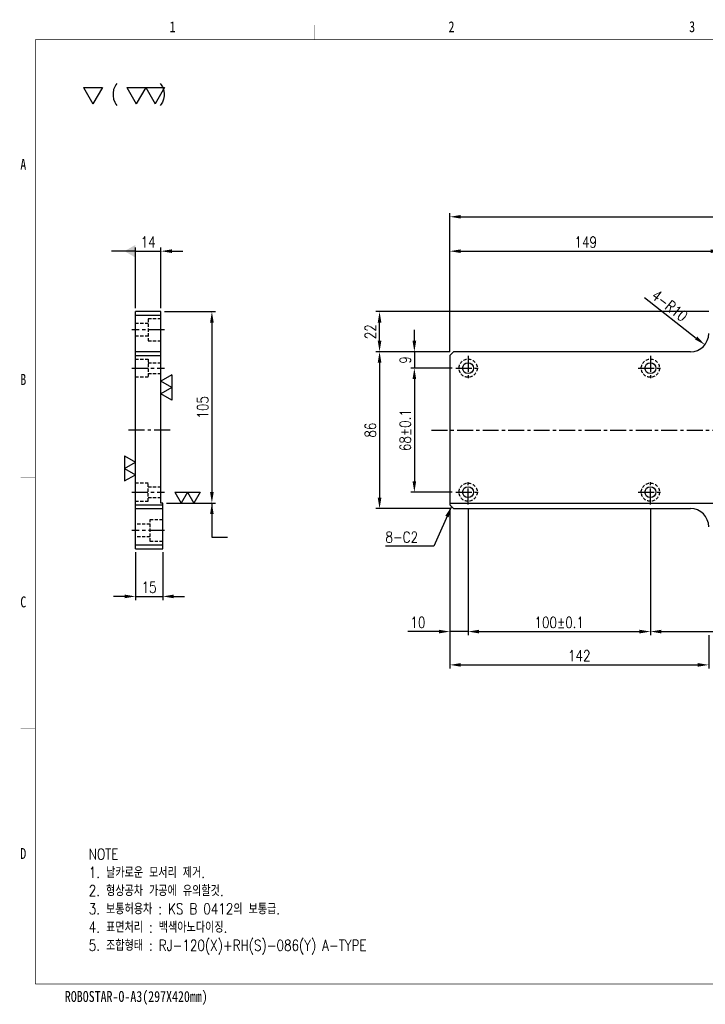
# Model space of a CAD drawing. Extents: x -12877 to 1739, y -14137 to -1345.
# Tile 1 of 2: x -12554 to -12177, y -14137 to -13597. Entities that reach past the tile are written whole.
import ezdxf
from ezdxf.enums import TextEntityAlignment as Align

# ---------------------------------------------------------------- set-up
doc = ezdxf.new("R2010")
doc.units = 0
doc.header["$LTSCALE"] = 7
doc.linetypes.add('CENTER', pattern=[2, 1.25, -0.25, 0.25, -0.25])
doc.linetypes.add('HIDDEN', pattern=[0.375, 0.25, -0.125])
doc.layers.get('0').update_dxf_attribs({"linetype": 'CONTINUOUS'})
doc.layers.get('DEFPOINTS').update_dxf_attribs({"linetype": 'CONTINUOUS'})
for name, color, linetype in [('3', 4, 'CONTINUOUS'), ('CENTERLINE', 3, 'CENTER'), ('DIM', 2, 'CONTINUOUS'), ('DIMENSION', 4, 'CONTINUOUS'), ('HIDDENLINE', 5, 'HIDDEN')]:
    doc.layers.add(name, color=color, linetype=linetype)
doc.styles.add('GHS', font='romans.shx', dxfattribs={"width": 0.8, "bigfont": 'ghs.shx'})
doc.dimstyles.new('ISO-25(x2.0)', dxfattribs={"dimscale": 2, "dimtxt": 3, "dimasz": 3, "dimexe": 1, "dimexo": 1, "dimgap": 1, "dimtad": 1, "dimdsep": 46, "dimtxsty": 'GHS', "dimcen": 0, "dimclrd": 256, "dimclre": 256, "dimclrt": 9, "dimadec": 0, "dimazin": 2, "dimtfac": 1, "dimtmove": 0, "dimatfit": 3, "dimfxl": 0, "dimlwd": -1, "dimlwe": -1, "dimarcsym": 0})

# ---------------------------------------------------------------- blocks, each defined once
blk = doc.blocks.new('_DatumFilled')
at = {"color": 0, "linetype": 'ByBlock'}
blk.add_solid([(0, 0.577), (-1, 0), (0, -0.577)], dxfattribs=at)
blk = doc.blocks.new('*D5')
at = {"layer": 'DEFPOINTS', "color": 0}
for p in [(-12476.04, -13723.58), (-12490.04, -13756.75), (-12476.04, -13756.75)]:
    blk.add_point(p, dxfattribs=at)
at = {"layer": 'DIMENSION'}
for p, q in [((-12490.04, -13754.75), (-12490.04, -13721.58)), ((-12476.04, -13754.75), (-12476.04, -13721.58)), ((-12496.04, -13723.58), (-12502.04, -13723.58)), ((-12490.04, -13723.58), (-12476.04, -13723.58)), ((-12470.04, -13723.58), (-12464.04, -13723.58))]:
    blk.add_line(p, q, dxfattribs=at)
blk.add_solid([(-12470.04, -13722.58), (-12470.04, -13724.58), (-12476.04, -13723.58)], dxfattribs=at)
at = {"layer": 'DIMENSION', "xscale": 6, "yscale": 6, "zscale": 6}
blk.add_blockref('_DatumFilled', (-12490.04, -13723.58), dxfattribs=at)
at = {"layer": 'DIMENSION', "color": 9, "insert": (-12483.04, -13718.58), "char_height": 6, "attachment_point": 5, "style": 'GHS'}
blk.add_mtext('14', dxfattribs=at)
blk = doc.blocks.new('SF20', base_point=(-8726.258, -6458.815))
at = {"layer": 'DIMENSION'}
for p, q in [((-8726.258, -6457.815), (-8725.68, -6458.815)), ((-8726.258, -6457.815), (-8725.103, -6457.815)), ((-8725.103, -6457.815), (-8725.68, -6458.815)), ((-8725.103, -6457.815), (-8724.526, -6458.815)), ((-8725.103, -6457.815), (-8723.948, -6457.815)), ((-8723.948, -6457.815), (-8724.526, -6458.815))]:
    blk.add_line(p, q, dxfattribs=at)
blk = doc.blocks.new('*D6')
at = {"layer": 'DEFPOINTS', "color": 0}
for p in [(-12476.04, -13756.75), (-12475.04, -13861.75), (-12448.1, -13861.75)]:
    blk.add_point(p, dxfattribs=at)
at = {"layer": 'DIMENSION'}
for p, q in [((-12474.04, -13756.75), (-12446.1, -13756.75)), ((-12448.1, -13762.75), (-12448.1, -13855.75)), ((-12473.04, -13861.75), (-12446.1, -13861.75))]:
    blk.add_line(p, q, dxfattribs=at)
for points in [[(-12449.1, -13762.75), (-12447.1, -13762.75), (-12448.1, -13756.75)], [(-12449.1, -13855.75), (-12447.1, -13855.75), (-12448.1, -13861.75)]]:
    blk.add_solid(points, dxfattribs=at)
at = {"layer": 'DIMENSION', "color": 9, "insert": (-12453.1, -13809.25), "char_height": 6, "attachment_point": 5, "rotation": 90, "style": 'GHS'}
blk.add_mtext('105', dxfattribs=at)
blk = doc.blocks.new('*D7')
at = {"layer": 'DEFPOINTS', "color": 0}
for p in [(-12490.04, -13886.75), (-12475.04, -13886.75), (-12475.04, -13912.94)]:
    blk.add_point(p, dxfattribs=at)
at = {"layer": 'DIMENSION'}
for p, q in [((-12490.04, -13888.75), (-12490.04, -13914.94)), ((-12475.04, -13888.75), (-12475.04, -13914.94)), ((-12496.04, -13912.94), (-12502.04, -13912.94)), ((-12490.04, -13912.94), (-12475.04, -13912.94)), ((-12469.04, -13912.94), (-12463.04, -13912.94))]:
    blk.add_line(p, q, dxfattribs=at)
for points in [[(-12496.04, -13911.94), (-12496.04, -13913.94), (-12490.04, -13912.94)], [(-12469.04, -13911.94), (-12469.04, -13913.94), (-12475.04, -13912.94)]]:
    blk.add_solid(points, dxfattribs=at)
at = {"layer": 'DIMENSION', "color": 9, "insert": (-12482.54, -13907.94), "char_height": 6, "attachment_point": 5, "style": 'GHS'}
blk.add_mtext('15', dxfattribs=at)
blk = doc.blocks.new('*D8')
at = {"layer": 'DEFPOINTS', "color": 0}
for p in [(-12185.55, -13768.75), (-12177.68, -13774.92)]:
    blk.add_point(p, dxfattribs=at)
at = {"layer": 'DIMENSION'}
blk.add_line((-12210.71, -13749.02), (-12182.4, -13771.22), dxfattribs=at)
blk.add_solid([(-12181.79, -13770.43), (-12183.02, -13772.01), (-12177.68, -13774.92)], dxfattribs=at)
at = {"layer": 'DIMENSION', "color": 9, "insert": (-12196.97, -13753.45), "char_height": 6, "attachment_point": 5, "rotation": 321.8912, "style": 'GHS'}
blk.add_mtext('4-R10', dxfattribs=at)
blk = doc.blocks.new('*D15')
at = {"layer": 'DEFPOINTS', "color": 0}
for p in [(-11897.55, -13704.71), (-12317.55, -13780.75), (-11897.55, -13780.75)]:
    blk.add_point(p, dxfattribs=at)
at = {"layer": 'DIMENSION'}
for p, q in [((-12317.55, -13778.75), (-12317.55, -13702.71)), ((-12311.55, -13704.71), (-11903.55, -13704.71)), ((-11897.55, -13778.75), (-11897.55, -13702.71))]:
    blk.add_line(p, q, dxfattribs=at)
for points in [[(-12311.55, -13703.71), (-12311.55, -13705.71), (-12317.55, -13704.71)], [(-11903.55, -13703.71), (-11903.55, -13705.71), (-11897.55, -13704.71)]]:
    blk.add_solid(points, dxfattribs=at)
at = {"layer": 'DIMENSION', "color": 9, "insert": (-12107.55, -13699.71), "char_height": 6, "attachment_point": 5, "style": 'GHS'}
blk.add_mtext('420±0.02', dxfattribs=at)
blk = doc.blocks.new('*D16')
at = {"layer": 'DEFPOINTS', "color": 0}
for p in [(-12168.55, -13723.58), (-12168.55, -13758.75), (-12317.55, -13780.75)]:
    blk.add_point(p, dxfattribs=at)
at = {"layer": 'DIMENSION'}
for p, q in [((-12317.55, -13778.75), (-12317.55, -13721.58)), ((-12168.55, -13756.75), (-12168.55, -13721.58)), ((-12311.55, -13723.58), (-12174.55, -13723.58))]:
    blk.add_line(p, q, dxfattribs=at)
for points in [[(-12311.55, -13722.58), (-12311.55, -13724.58), (-12317.55, -13723.58)], [(-12174.55, -13722.58), (-12174.55, -13724.58), (-12168.55, -13723.58)]]:
    blk.add_solid(points, dxfattribs=at)
at = {"layer": 'DIMENSION', "color": 9, "insert": (-12243.05, -13718.58), "char_height": 6, "attachment_point": 5, "style": 'GHS'}
blk.add_mtext('149', dxfattribs=at)
blk = doc.blocks.new('*D17')
at = {"layer": 'DEFPOINTS', "color": 0}
for p in [(-12315.55, -13778.75), (-12337.03, -13787.75), (-12314.3, -13787.75)]:
    blk.add_point(p, dxfattribs=at)
at = {"layer": 'DIMENSION'}
for p, q in [((-12337.03, -13772.75), (-12337.03, -13766.75)), ((-12317.55, -13778.75), (-12339.03, -13778.75)), ((-12337.03, -13778.75), (-12337.03, -13787.75)), ((-12316.3, -13787.75), (-12339.03, -13787.75)), ((-12337.03, -13793.75), (-12337.03, -13799.75))]:
    blk.add_line(p, q, dxfattribs=at)
for points in [[(-12338.03, -13772.75), (-12336.03, -13772.75), (-12337.03, -13778.75)], [(-12338.03, -13793.75), (-12336.03, -13793.75), (-12337.03, -13787.75)]]:
    blk.add_solid(points, dxfattribs=at)
at = {"layer": 'DIMENSION', "color": 9, "insert": (-12342.03, -13783.25), "char_height": 6, "attachment_point": 5, "rotation": 90, "style": 'GHS'}
blk.add_mtext('9', dxfattribs=at)
blk = doc.blocks.new('*D18')
at = {"layer": 'DEFPOINTS', "color": 0}
for p in [(-12356.12, -13756.75), (-12173.55, -13756.75), (-12315.55, -13778.75)]:
    blk.add_point(p, dxfattribs=at)
at = {"layer": 'DIMENSION'}
for p, q in [((-12175.55, -13756.75), (-12358.12, -13756.75)), ((-12356.12, -13772.75), (-12356.12, -13762.75)), ((-12317.55, -13778.75), (-12358.12, -13778.75))]:
    blk.add_line(p, q, dxfattribs=at)
for points in [[(-12357.12, -13762.75), (-12355.12, -13762.75), (-12356.12, -13756.75)], [(-12357.12, -13772.75), (-12355.12, -13772.75), (-12356.12, -13778.75)]]:
    blk.add_solid(points, dxfattribs=at)
at = {"layer": 'DIMENSION', "color": 9, "insert": (-12361.12, -13767.75), "char_height": 6, "attachment_point": 5, "rotation": 90, "style": 'GHS'}
blk.add_mtext('22', dxfattribs=at)
blk = doc.blocks.new('*D19')
at = {"layer": 'DEFPOINTS', "color": 0}
for p in [(-12314.3, -13787.75), (-12337.03, -13855.75), (-12314.3, -13855.75)]:
    blk.add_point(p, dxfattribs=at)
at = {"layer": 'DIMENSION'}
for p, q in [((-12316.3, -13787.75), (-12339.03, -13787.75)), ((-12337.03, -13793.75), (-12337.03, -13849.75)), ((-12316.3, -13855.75), (-12339.03, -13855.75))]:
    blk.add_line(p, q, dxfattribs=at)
for points in [[(-12338.03, -13793.75), (-12336.03, -13793.75), (-12337.03, -13787.75)], [(-12338.03, -13849.75), (-12336.03, -13849.75), (-12337.03, -13855.75)]]:
    blk.add_solid(points, dxfattribs=at)
at = {"layer": 'DIMENSION', "color": 9, "insert": (-12342.03, -13821.75), "char_height": 6, "attachment_point": 5, "rotation": 90, "style": 'GHS'}
blk.add_mtext('68±0.1', dxfattribs=at)
blk = doc.blocks.new('*D20')
at = {"layer": 'DEFPOINTS', "color": 0}
for p in [(-12315.55, -13778.75), (-12356.12, -13864.75), (-12315.55, -13864.75)]:
    blk.add_point(p, dxfattribs=at)
at = {"layer": 'DIMENSION'}
for p, q in [((-12317.55, -13778.75), (-12358.12, -13778.75)), ((-12356.12, -13784.75), (-12356.12, -13858.75)), ((-12317.55, -13864.75), (-12358.12, -13864.75))]:
    blk.add_line(p, q, dxfattribs=at)
for points in [[(-12357.12, -13784.75), (-12355.12, -13784.75), (-12356.12, -13778.75)], [(-12357.12, -13858.75), (-12355.12, -13858.75), (-12356.12, -13864.75)]]:
    blk.add_solid(points, dxfattribs=at)
at = {"layer": 'DIMENSION', "color": 9, "insert": (-12361.12, -13821.75), "char_height": 6, "attachment_point": 5, "rotation": 90, "style": 'GHS'}
blk.add_mtext('86', dxfattribs=at)
blk = doc.blocks.new('*D21')
at = {"layer": 'DEFPOINTS', "color": 0}
for p in [(-12307.55, -13862.5), (-12207.55, -13862.5), (-12207.55, -13932.23)]:
    blk.add_point(p, dxfattribs=at)
at = {"layer": 'DIMENSION'}
for p, q in [((-12307.55, -13864.5), (-12307.55, -13934.23)), ((-12207.55, -13864.5), (-12207.55, -13934.23)), ((-12301.55, -13932.23), (-12213.55, -13932.23))]:
    blk.add_line(p, q, dxfattribs=at)
for points in [[(-12301.55, -13931.23), (-12301.55, -13933.23), (-12307.55, -13932.23)], [(-12213.55, -13931.23), (-12213.55, -13933.23), (-12207.55, -13932.23)]]:
    blk.add_solid(points, dxfattribs=at)
at = {"layer": 'DIMENSION', "color": 9, "insert": (-12257.55, -13927.23), "char_height": 6, "attachment_point": 5, "style": 'GHS'}
blk.add_mtext('100±0.1', dxfattribs=at)
blk = doc.blocks.new('*D22')
at = {"layer": 'DEFPOINTS', "color": 0}
for p in [(-12317.55, -13862.75), (-12307.55, -13862.5), (-12317.55, -13932.23)]:
    blk.add_point(p, dxfattribs=at)
at = {"layer": 'DIMENSION'}
for p, q in [((-12317.55, -13864.75), (-12317.55, -13934.23)), ((-12307.55, -13864.5), (-12307.55, -13934.23)), ((-12323.55, -13932.23), (-12340.64, -13932.23)), ((-12307.55, -13932.23), (-12317.55, -13932.23)), ((-12301.55, -13932.23), (-12295.55, -13932.23))]:
    blk.add_line(p, q, dxfattribs=at)
for points in [[(-12323.55, -13931.23), (-12323.55, -13933.23), (-12317.55, -13932.23)], [(-12301.55, -13931.23), (-12301.55, -13933.23), (-12307.55, -13932.23)]]:
    blk.add_solid(points, dxfattribs=at)
at = {"layer": 'DIMENSION', "color": 9, "insert": (-12335.09, -13927.23), "char_height": 6, "attachment_point": 5, "style": 'GHS'}
blk.add_mtext('10', dxfattribs=at)
blk = doc.blocks.new('*D23')
at = {"layer": 'DEFPOINTS', "color": 0}
for p in [(-12207.55, -13862.5), (-12007.55, -13862.5), (-12007.55, -13932.23)]:
    blk.add_point(p, dxfattribs=at)
at = {"layer": 'DIMENSION'}
for p, q in [((-12207.55, -13864.5), (-12207.55, -13934.23)), ((-12007.55, -13864.5), (-12007.55, -13934.23)), ((-12201.55, -13932.23), (-12013.55, -13932.23))]:
    blk.add_line(p, q, dxfattribs=at)
for points in [[(-12201.55, -13931.23), (-12201.55, -13933.23), (-12207.55, -13932.23)], [(-12013.55, -13931.23), (-12013.55, -13933.23), (-12007.55, -13932.23)]]:
    blk.add_solid(points, dxfattribs=at)
at = {"layer": 'DIMENSION', "color": 9, "insert": (-12107.55, -13927.23), "char_height": 6, "attachment_point": 5, "style": 'GHS'}
blk.add_mtext('200±0.1', dxfattribs=at)
blk = doc.blocks.new('*D25')
at = {"layer": 'DEFPOINTS', "color": 0}
for p in [(-12317.55, -13862.75), (-12175.55, -13932.23), (-12175.55, -13950.5)]:
    blk.add_point(p, dxfattribs=at)
at = {"layer": 'DIMENSION'}
for p, q in [((-12317.55, -13864.75), (-12317.55, -13952.5)), ((-12175.55, -13934.23), (-12175.55, -13952.5)), ((-12311.55, -13950.5), (-12181.55, -13950.5))]:
    blk.add_line(p, q, dxfattribs=at)
for points in [[(-12311.55, -13949.5), (-12311.55, -13951.5), (-12317.55, -13950.5)], [(-12181.55, -13949.5), (-12181.55, -13951.5), (-12175.55, -13950.5)]]:
    blk.add_solid(points, dxfattribs=at)
at = {"layer": 'DIMENSION', "color": 9, "insert": (-12246.55, -13945.5), "char_height": 6, "attachment_point": 5, "style": 'GHS'}
blk.add_mtext('142', dxfattribs=at)
blk = doc.blocks.new('SF10', base_point=(-7639.678, -6381.145))
at = {"layer": 'DIMENSION'}
for p, q in [((-7639.678, -6380.145), (-7639.1, -6381.145)), ((-7639.678, -6380.145), (-7638.523, -6380.145)), ((-7638.523, -6380.145), (-7639.1, -6381.145))]:
    blk.add_line(p, q, dxfattribs=at)
blk = doc.blocks.new('A3-DJ')
at = {"const_width": 0.2}
for points in [[(30, 269), (410, 269)], [(30, 269), (30, 10)], [(30, 10), (410, 10)]]:
    blk.add_lwpolyline(points, dxfattribs=at)
at = {"layer": '3', "const_width": 0.05}
for points in [[(106.5, 273), (106.5, 269)], [(183, 273), (183, 269)], [(26, 200), (30, 200)], [(26, 149), (30, 149)], [(26, 80), (30, 80)]]:
    blk.add_lwpolyline(points, dxfattribs=at)
at = {"layer": '3', "width": 0.8}
for s, p in [('1', (67.68, 272.54)), ('2', (144.18, 272.54)), ('3', (210.18, 272.54)), ('A', (26.72, 234.81)), ('B', (26.72, 175.81)), ('C', (26.72, 114.81)), ('D', (26.72, 45.81)), ('ROBOSTAR-O-A3(297X420mm)', (57.72, 6.36))]:
    blk.add_text(s, height=3, dxfattribs=at).set_placement(p, align=Align.MIDDLE)

msp = doc.modelspace()

# ---------------------------------------------------------------- linework, layer by layer
for p, q in [((-12490.039, -13886.753), (-12490.039, -13756.753)), ((-12476.039, -13756.753), (-12490.039, -13756.753)), ((-12490.039, -13758.753), (-12476.039, -13758.753)), ((-12476.039, -13861.753), (-12476.039, -13756.753)), ((-12476.039, -13778.753), (-12490.039, -13778.753)), ((-12490.039, -13780.753), (-12476.039, -13780.753)), ((-12315.552, -13778.753), (-12317.552, -13780.753)), ((-12317.552, -13780.753), (-12317.552, -13862.753)), ((-12185.552, -13778.753), (-12315.552, -13778.753)), ((-12490.039, -13862.753), (-12475.039, -13862.753)), ((-12475.039, -13861.753), (-12476.039, -13861.753)), ((-12475.039, -13886.753), (-12475.039, -13861.753)), ((-12317.552, -13861.753), (-11897.552, -13861.753)), ((-12315.552, -13864.753), (-12317.552, -13862.753)), ((-12490.039, -13864.753), (-12475.039, -13864.753)), ((-12315.552, -13864.753), (-12185.552, -13864.753)), ((-12475.039, -13884.753), (-12490.039, -13884.753)), ((-12490.039, -13886.753), (-12475.039, -13886.753))]:
    msp.add_line(p, q)
for centre in [(-12307.552, -13787.753), (-12207.552, -13787.753), (-12307.552, -13855.753), (-12207.552, -13855.753)]:
    msp.add_circle(centre, 3)
for centre, start, end in [((-12185.552, -13768.753), 270, 0), ((-12185.552, -13874.753), 0, 90)]:
    msp.add_arc(centre, 10, start, end)
at = {"layer": 'CENTERLINE'}
for p, q in [((-12474.039, -13766.753), (-12492.039, -13766.753)), ((-12307.552, -13781.003), (-12307.552, -13794.503)), ((-12207.552, -13781.003), (-12207.552, -13794.503)), ((-12492.039, -13787.753), (-12474.039, -13787.753)), ((-12314.302, -13787.753), (-12300.802, -13787.753)), ((-12214.302, -13787.753), (-12200.802, -13787.753)), ((-12471.039, -13821.753), (-12495.039, -13821.753)), ((-12327.552, -13821.753), (-11887.552, -13821.753)), ((-12307.552, -13862.503), (-12307.552, -13849.003)), ((-12207.552, -13862.503), (-12207.552, -13849.003)), ((-12492.039, -13855.753), (-12474.039, -13855.753)), ((-12314.302, -13855.753), (-12300.802, -13855.753)), ((-12214.302, -13855.753), (-12200.802, -13855.753)), ((-12474.039, -13876.753), (-12492.039, -13876.753))]:
    msp.add_line(p, q, dxfattribs=at)
at = {"layer": 'HIDDENLINE'}
for p, q in [((-12476.039, -13760.753), (-12483.039, -13760.753)), ((-12483.039, -13760.753), (-12483.039, -13772.753)), ((-12483.039, -13763.253), (-12490.039, -13763.253)), ((-12483.039, -13770.253), (-12490.039, -13770.253)), ((-12483.039, -13772.753), (-12476.039, -13772.753)), ((-12490.039, -13782.753), (-12483.039, -13782.753)), ((-12483.039, -13782.753), (-12483.039, -13792.753)), ((-12483.039, -13784.753), (-12476.039, -13784.753)), ((-12483.039, -13792.753), (-12490.039, -13792.753)), ((-12483.039, -13790.753), (-12476.039, -13790.753)), ((-12483.039, -13850.753), (-12490.039, -13850.753)), ((-12483.039, -13860.753), (-12483.039, -13850.753)), ((-12483.039, -13852.753), (-12476.039, -13852.753)), ((-12490.039, -13860.753), (-12483.039, -13860.753)), ((-12483.039, -13858.753), (-12476.039, -13858.753)), ((-12482.039, -13873.253), (-12490.039, -13873.253)), ((-12482.039, -13870.753), (-12475.039, -13870.753)), ((-12482.039, -13882.753), (-12482.039, -13870.753)), ((-12482.039, -13880.253), (-12490.039, -13880.253)), ((-12475.039, -13882.753), (-12482.039, -13882.753))]:
    msp.add_line(p, q, dxfattribs=at)
for centre in [(-12307.552, -13787.753), (-12207.552, -13787.753), (-12307.552, -13855.753), (-12207.552, -13855.753)]:
    msp.add_circle(centre, 5, dxfattribs=at)

# ---------------------------------------------------------------- block references
at = {"xscale": 2, "yscale": 2, "zscale": 2}
msp.add_blockref('A3-DJ', (-12605.009, -14145.572), dxfattribs=at)
at = {"layer": 'DIM', "xscale": 9, "yscale": 9, "zscale": 1.2}
for name, p in [('SF10', (-12518.555, -13642.754)), ('SF20', (-12494.806, -13642.754))]:
    msp.add_blockref(name, p, dxfattribs=at)
at = {"layer": 'DIM', "yscale": 6}
for p, xscale, rotation in [((-12476.039, -13791.411), 6, 270), ((-12490.039, -13835.774), -6, 90)]:
    msp.add_blockref('SF20', p, dxfattribs=dict(at, xscale=xscale, rotation=rotation))
at = {"layer": 'DIM', "xscale": 6, "yscale": 6}
msp.add_blockref('SF20', (-12468.4, -13861.753), dxfattribs=at)

# ---------------------------------------------------------------- texts
at = {"color": 9, "insert": (-12515.646, -14051.315), "char_height": 6, "width": 316.54545, "attachment_point": 1, "style": 'GHS'}
msp.add_mtext('NOTE\\P1. 날카로운 모서리 제거.\\P2. 형상공차 가공에 유의할것.\\P3. 보통허용차 : KS B 0412의 보통급.\\P4. 표면처리 : 백색아노다이징.\\P{\\C6;5. 조합형태 : RJ-120(X)+RH(S)-086(Y) A-TYPE}', dxfattribs=at)
at = {"layer": 'DIMENSION', "style": 'GHS', "width": 0.9}
msp.add_text('(    )', height=8, dxfattribs=at).set_placement((-12503.55, -13641.048))
at = {"layer": 'DIMENSION', "color": 9, "insert": (-12352.897, -13883.433), "char_height": 6, "attachment_point": 7, "style": 'GHS'}
msp.add_mtext('8-C2', dxfattribs=at)

# ---------------------------------------------------------------- dimensions: what is measured, and where the dimension line sits
at = {"layer": 'DIMENSION'}
for base, p1, p2, text, picture, middle in [((-11897.552, -13704.713), (-12317.552, -13780.753), (-11897.552, -13780.753), '<>%%p0.02', '*D15', (-12107.552, -13699.713)), ((-12207.552, -13932.234), (-12307.552, -13862.503), (-12207.552, -13862.503), '<>%%p0.1', '*D21', (-12257.552, -13927.234)), ((-12007.552, -13932.234), (-12207.552, -13862.503), (-12007.552, -13862.503), '<>%%p0.1', '*D23', (-12107.552, -13927.234))]:
    dim = msp.add_linear_dim(base=base, p1=p1, p2=p2, text=text, dimstyle='ISO-25(x2.0)', dxfattribs=at)
    dim.commit()
    dim.dimension.update_dxf_attribs({"geometry": picture, "text_midpoint": middle})
dim = msp.add_linear_dim(base=(-12476.039, -13723.577), p1=(-12490.039, -13756.753), p2=(-12476.039, -13756.753), dimstyle='ISO-25(x2.0)', override={"dimblk1": 'DatumFilled', "dimsah": 1}, dxfattribs=at)
dim.commit()
dim.dimension.update_dxf_attribs({"geometry": '*D5', "text_midpoint": (-12483.039, -13718.577)})
for base, p1, p2, picture, middle in [((-12168.552, -13723.577), (-12317.552, -13780.753), (-12168.552, -13758.753), '*D16', (-12243.052, -13718.577)), ((-12317.552, -13932.234), (-12307.552, -13862.503), (-12317.552, -13862.753), '*D22', (-12335.095, -13927.234)), ((-12175.552, -13950.505), (-12317.552, -13862.753), (-12175.552, -13932.234), '*D25', (-12246.552, -13945.505)), ((-12475.039, -13912.935), (-12490.039, -13886.753), (-12475.039, -13886.753), '*D7', (-12482.539, -13907.935))]:
    dim = msp.add_linear_dim(base=base, p1=p1, p2=p2, dimstyle='ISO-25(x2.0)', dxfattribs=at)
    dim.commit()
    dim.dimension.update_dxf_attribs({"geometry": picture, "text_midpoint": middle})
dim = msp.add_radius_dim(center=(-12185.552, -13768.753), mpoint=(-12177.683, -13774.924), text='4-<>', dimstyle='ISO-25(x2.0)', dxfattribs=at)
dim.commit()
dim.dimension.update_dxf_attribs({"geometry": '*D8', "text_midpoint": (-12200.052, -13757.379), "dimtype": 164})
for base, p1, p2, picture, middle in [((-12448.102, -13861.753), (-12476.039, -13756.753), (-12475.039, -13861.753), '*D6', (-12453.102, -13809.253)), ((-12356.119, -13756.753), (-12315.552, -13778.753), (-12173.552, -13756.753), '*D18', (-12361.119, -13767.753)), ((-12337.025, -13787.753), (-12315.552, -13778.753), (-12314.302, -13787.753), '*D17', (-12342.025, -13783.253)), ((-12356.119, -13864.753), (-12315.552, -13778.753), (-12315.552, -13864.753), '*D20', (-12361.119, -13821.753))]:
    dim = msp.add_linear_dim(base=base, p1=p1, p2=p2, angle=90, dimstyle='ISO-25(x2.0)', dxfattribs=at)
    dim.commit()
    dim.dimension.update_dxf_attribs({"geometry": picture, "text_midpoint": middle})
dim = msp.add_linear_dim(base=(-12337.025, -13855.753), p1=(-12314.302, -13787.753), p2=(-12314.302, -13855.753), angle=90, text='<>%%p0.1', dimstyle='ISO-25(x2.0)', dxfattribs=at)
dim.commit()
dim.dimension.update_dxf_attribs({"geometry": '*D19', "text_midpoint": (-12342.025, -13821.753)})

# ---------------------------------------------------------------- leaders
msp.add_leader([(-12490.039, -13723.577), (-12503.113, -13723.577)], dimstyle='ISO-25(x2.0)', override={"dimgap": 1, "dimtad": 1, "dimldrblk": 'DatumFilled'}, dxfattribs=at)
msp.add_leader([(-12448.102, -13861.753), (-12448.102, -13880.506), (-12439.49, -13880.506)], dimstyle='ISO-25(x2.0)', dxfattribs=at)
at = {"layer": 'DIMENSION', "annotation_type": 0, "has_hookline": 1, "hookline_direction": 1, "text_width": 18.514}
msp.add_leader([(-12316.66, -13863.644), (-12326.383, -13885.433), (-12332.383, -13885.433)], dimstyle='ISO-25(x2.0)', override={"dimgap": 1, "dimtad": 1}, dxfattribs=at)

doc.saveas('drawing.dxf')
